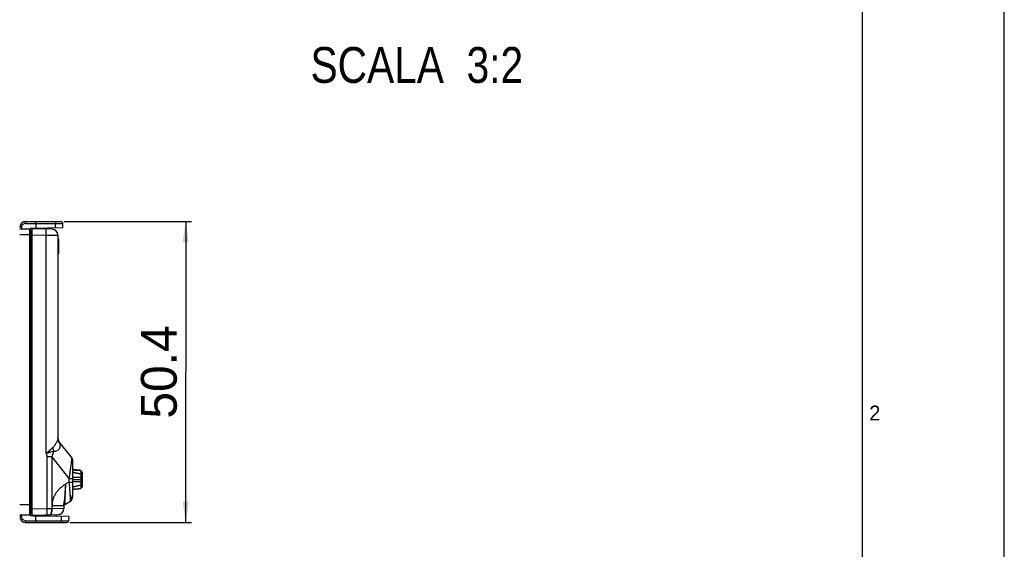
# Model space of a CAD drawing. Header units: millimetres. Extents: x 0 to 594, y 0 to 420.
# Tile 37 of 44: x 429 to 594, y 196 to 284. Entities that reach past the tile are written whole.
import ezdxf

# ---------------------------------------------------------------- set-up
doc = ezdxf.new("R2010")
doc.units = ezdxf.units.MM
doc.header["$LTSCALE"] = 32.67
doc.layers.get('0').update_dxf_attribs({"linetype": 'CONTINUOUS'})
doc.styles.get("Standard").update_dxf_attribs({"font": 'txt', "width": 0.85})
doc.styles.add('TEXTSTYLE_2', font='trium.ttf')
doc.styles.add('TEXTSTYLE_5', font='trium.ttf')
doc.dimstyles.new('DIMSTYLE_5', dxfattribs={"dimtxt": 6, "dimasz": 3.5, "dimexe": 1, "dimexo": 0.5, "dimgap": 1.5, "dimtad": 1, "dimdec": 4, "dimdsep": 46, "dimtxsty": 'TEXTSTYLE_5', "dimblk": '_FILLED', "dimblk1": '_FILLED', "dimblk2": '_FILLED', "dimcen": 0.09, "dimadec": 4, "dimazin": 2, "dimtp": 0.15, "dimtm": 0.15, "dimtfac": 1, "dimtdec": 4, "dimtofl": 0, "dimtmove": 0, "dimatfit": 3, "dimldrblk": '_FILLED', "dimfxl": 1, "dimtolj": 1, "dimarcsym": 0})

# ---------------------------------------------------------------- blocks, each defined once
blk = doc.blocks.new('_FILLED')
at = {"color": 0, "linetype": 'BYBLOCK'}
blk.add_solid([(0, 0), (-1, 0.143), (-1, -0.143)], dxfattribs=at)
blk = doc.blocks.new('*D8')
at = {"color": 2, "linetype": 'CONTINUOUS'}
for p, q in [((436.39, 250.62), (457.8, 250.62)), ((456.8, 250.62), (456.8, 225.42)), ((456.8, 200.22), (456.8, 225.42)), ((437.39, 200.22), (457.8, 200.22))]:
    blk.add_line(p, q, dxfattribs=at)
at = {"color": 2, "linetype": 'CONTINUOUS', "xscale": 3.5, "yscale": 3.5, "zscale": 3.5}
for p, rotation in [((456.8, 250.62), 90), ((456.8, 200.22), 270)]:
    blk.add_blockref('_FILLED', p, dxfattribs=dict(at, rotation=rotation))
at = {"color": 2, "linetype": 'CONTINUOUS', "insert": (449.3, 225.42), "char_height": 6, "width": 16.2667, "attachment_point": 2, "rotation": 90, "line_spacing_factor": 0.9, "style": 'TEXTSTYLE_5'}
blk.add_mtext('50.4', dxfattribs=at)

msp = doc.modelspace()

# ---------------------------------------------------------------- linework, layer by layer
at = {"color": 2, "linetype": 'CONTINUOUS'}
msp.add_line((594, 0), (594, 420), dxfattribs=at)
at = {"color": 7, "linetype": 'CONTINUOUS'}
for p, q in [((570.21398, 10), (570.21398, 410)), ((428.98041, 249.41453), (430.68029, 249.41453)), ((429.98041, 250.61713), (435.88559, 250.61713)), ((430.68029, 201.41799), (430.68029, 249.41453)), ((430.97505, 249.52227), (436.19792, 249.61344)), ((434.40653, 249.33003), (431.08035, 249.41713)), ((431.08035, 201.41713), (431.08035, 249.41713)), ((431.28032, 249.42062), (434.08035, 249.46949)), ((431.67034, 250.32236), (431.67178, 249.53443)), ((431.89456, 249.43134), (432.00344, 249.54022)), ((433.58035, 249.56775), (433.58035, 249.46076)), ((434.08035, 249.46949), (434.08035, 249.33857)), ((436.19792, 249.61344), (436.18554, 250.32236)), ((430.81123, 249.10773), (431.08035, 249.11713)), ((435.38035, 248.33037), (435.38035, 214.40705)), ((435.38035, 247.70063), (435.48035, 247.70063)), ((435.48035, 247.70063), (435.48035, 245.21713)), ((435.38035, 245.21713), (435.48035, 245.21713)), ((437.66508, 211.12455), (435.59561, 213.74459)), ((437.88035, 204.58011), (437.88035, 210.50472)), ((437.96748, 209.06925), (437.96325, 209.07025)), ((437.97175, 209.06828), (437.96748, 209.06925)), ((437.97606, 209.06733), (437.97175, 209.06828)), ((437.9804, 209.0664), (437.97606, 209.06733)), ((437.98478, 209.06549), (437.9804, 209.0664)), ((437.98917, 209.0646), (437.98478, 209.06549)), ((437.9936, 209.06372), (437.98917, 209.0646)), ((438.00028, 209.06243), (437.9936, 209.06372)), ((438.00701, 209.06118), (438.00028, 209.06243)), ((438.01379, 209.05995), (438.00701, 209.06118)), ((438.02062, 209.05875), (438.01379, 209.05995)), ((438.0298, 209.05718), (438.02062, 209.05875)), ((438.03907, 209.05563), (438.0298, 209.05718)), ((438.05084, 209.05373), (438.03907, 209.05563)), ((438.0653, 209.05146), (438.05084, 209.05373)), ((438.08131, 209.04797), (438.05867, 209.05144)), ((438.08255, 209.04883), (438.0653, 209.05146)), ((438.10397, 209.04463), (438.08131, 209.04797)), ((438.10269, 209.04586), (438.08255, 209.04883)), ((438.12848, 209.04217), (438.10269, 209.04586)), ((438.12687, 209.04136), (438.10397, 209.04463)), ((438.16231, 209.03646), (438.12687, 209.04136)), ((438.13899, 209.0407), (438.12848, 209.04217)), ((438.16857, 209.03665), (438.13899, 209.0407)), ((438.19979, 209.03145), (438.16231, 209.03646)), ((438.20206, 209.03219), (438.16857, 209.03665)), ((438.23847, 209.02643), (438.19979, 209.03145)), ((438.23962, 209.02731), (438.20206, 209.03219)), ((438.27774, 209.02144), (438.23847, 209.02643)), ((438.28435, 209.02163), (438.23962, 209.02731)), ((438.33068, 209.01485), (438.27774, 209.02144)), ((438.30566, 209.01897), (438.28435, 209.02163)), ((438.31795, 209.01744), (438.30566, 209.01897)), ((438.33032, 209.01591), (438.31795, 209.01744)), ((438.33964, 209.01476), (438.33032, 209.01591)), ((438.39723, 209.00671), (438.33068, 209.01485)), ((438.34588, 209.01399), (438.33964, 209.01476)), ((438.35527, 209.01284), (438.34588, 209.01399)), ((438.36155, 209.01207), (438.35527, 209.01284)), ((438.36785, 209.0113), (438.36155, 209.01207)), ((438.37416, 209.01053), (438.36785, 209.0113)), ((438.3805, 209.00976), (438.37416, 209.01053)), ((438.38686, 209.00898), (438.3805, 209.00976)), ((438.39325, 209.00821), (438.38686, 209.00898)), ((438.39966, 209.00743), (438.39325, 209.00821)), ((438.48618, 208.99599), (438.39723, 209.00671)), ((438.41584, 209.00547), (438.40934, 209.00625)), ((438.50944, 208.99321), (438.48618, 208.99599)), ((438.53075, 208.99066), (438.50944, 208.99321)), ((438.53403, 208.99126), (438.52656, 208.99216)), ((438.55305, 208.98898), (438.53403, 208.99126)), ((438.5728, 208.98662), (438.55305, 208.98898)), ((438.7783, 208.97096), (438.55853, 208.98673)), ((438.56598, 208.98713), (438.5643, 208.98725)), ((438.77738, 208.97218), (438.56598, 208.98713)), ((438.5796, 208.98612), (438.56988, 208.98687)), ((438.59585, 208.98504), (438.57024, 208.98688)), ((438.57631, 208.98532), (438.57454, 208.98547)), ((438.59229, 208.984), (438.57631, 208.98532)), ((438.60132, 208.98233), (438.59398, 208.98309)), ((438.61316, 208.98153), (438.59541, 208.98271)), ((438.61009, 208.98168), (438.59968, 208.98245)), ((438.62123, 208.981), (438.61316, 208.98153)), ((438.62922, 208.98047), (438.62123, 208.981)), ((438.68091, 208.97707), (438.67288, 208.9776)), ((438.69297, 208.97627), (438.68091, 208.97707)), ((438.7091, 208.9752), (438.69297, 208.97627)), ((438.78731, 208.96981), (438.7091, 208.9752)), ((438.8284, 208.96826), (438.77738, 208.97218)), ((438.83174, 208.96682), (438.7783, 208.97096)), ((438.83412, 208.96636), (438.78731, 208.96981)), ((438.86935, 208.96491), (438.8284, 208.96826)), ((438.86751, 208.96388), (438.83174, 208.96682)), ((438.86898, 208.96364), (438.83412, 208.96636)), ((438.89777, 208.96126), (438.86751, 208.96388)), ((438.90014, 208.96106), (438.86898, 208.96364)), ((438.89942, 208.9623), (438.86935, 208.96491)), ((438.92404, 208.96006), (438.89942, 208.9623)), ((438.92739, 208.95866), (438.90014, 208.96106)), ((438.94914, 208.95765), (438.92404, 208.96006)), ((438.95047, 208.95651), (438.92739, 208.95866)), ((438.96825, 208.95572), (438.94914, 208.95765)), ((438.96918, 208.95467), (438.95047, 208.95651)), ((438.98757, 208.95366), (438.96825, 208.95572)), ((438.98812, 208.9527), (438.96918, 208.95467)), ((439.00707, 208.95148), (438.98757, 208.95366)), ((439.00248, 208.95114), (438.98812, 208.9527)), ((439.01696, 208.94948), (439.00248, 208.95114)), ((439.02014, 208.94994), (439.00707, 208.95148)), ((439.03156, 208.94773), (439.01696, 208.94948)), ((439.03325, 208.94832), (439.02014, 208.94994)), ((439.04136, 208.9465), (439.03156, 208.94773)), ((439.04638, 208.94664), (439.03325, 208.94832)), ((439.0512, 208.94522), (439.04136, 208.9465)), ((439.05951, 208.94486), (439.04638, 208.94664)), ((439.06107, 208.94388), (439.0512, 208.94522)), ((439.07097, 208.94247), (439.06107, 208.94388)), ((439.08087, 208.941), (439.07097, 208.94247)), ((439.18185, 208.91932), (439.18141, 208.91945)), ((439.20382, 208.9131), (439.19365, 208.91677)), ((439.20048, 208.91286), (439.1964, 208.91439)), ((439.21349, 208.90918), (439.20382, 208.9131)), ((439.21152, 208.9088), (439.20458, 208.91158)), ((439.24785, 208.88687), (439.24393, 208.88974)), ((439.24941, 208.88567), (439.2474, 208.88731)), ((439.24975, 208.88539), (439.24785, 208.88687)), ((439.25127, 208.88409), (439.24941, 208.88567)), ((439.25267, 208.88556), (439.24966, 208.88809)), ((439.25059, 208.88473), (439.24975, 208.88539)), ((439.25133, 208.88413), (439.25059, 208.88473)), ((439.25359, 208.88378), (439.25081, 208.88613)), ((439.25626, 208.8795), (439.25127, 208.88409)), ((439.25266, 208.88303), (439.25133, 208.88413)), ((439.25267, 208.88302), (439.25257, 208.8831)), ((439.25287, 208.88285), (439.25266, 208.88303)), ((439.25541, 208.88308), (439.25267, 208.88556)), ((439.26608, 208.87218), (439.25267, 208.88302)), ((439.25391, 208.88428), (439.25285, 208.88518)), ((439.25499, 208.88336), (439.25391, 208.88428)), ((439.2543, 208.88286), (439.25467, 208.88255)), ((439.25664, 208.88086), (439.2543, 208.88286)), ((439.257, 208.88155), (439.25499, 208.88336)), ((439.25774, 208.88083), (439.25541, 208.88308)), ((439.25911, 208.87955), (439.25585, 208.88266)), ((439.25867, 208.87904), (439.25664, 208.88086)), ((439.26743, 208.8711), (439.25867, 208.87904)), ((439.25901, 208.87964), (439.25874, 208.87989)), ((439.2678, 208.87167), (439.25886, 208.87978)), ((439.25966, 208.87901), (439.25911, 208.87955)), ((439.26184, 208.87647), (439.26314, 208.87498)), ((439.2808, 208.84187), (439.28, 208.84383)), ((439.28117, 208.84087), (439.28066, 208.84226)), ((439.28081, 208.84187), (439.28078, 208.84198)), ((439.28081, 208.84474), (439.28081, 208.84273)), ((439.28161, 208.84029), (439.28081, 208.84282)), ((439.2811, 208.84176), (439.28081, 208.84274)), ((439.28081, 205.99195), (439.28081, 208.84247)), ((439.28081, 208.72797), (439.35935, 208.72797)), ((439.28081, 208.70413), (439.46035, 208.70413)), ((439.35935, 208.72797), (439.35935, 208.70413)), ((439.46035, 208.70413), (439.46035, 206.13013)), ((437.88081, 207.5539), (437.88081, 207.76757)), ((437.90314, 205.74515), (437.91359, 205.75063)), ((437.90571, 205.74841), (437.90985, 205.75244)), ((437.91189, 205.75091), (437.91711, 205.75326)), ((437.91603, 205.7577), (437.91724, 205.75863)), ((437.91711, 205.75326), (437.92343, 205.75577)), ((437.93664, 205.75922), (437.94851, 205.76268)), ((438.02209, 205.77925), (438.03846, 205.78201)), ((438.03846, 205.78201), (438.05527, 205.78471)), ((438.05527, 205.78471), (438.07254, 205.78739)), ((438.05533, 205.78367), (438.08271, 205.78788)), ((438.07254, 205.78739), (438.09928, 205.79138)), ((438.08271, 205.78788), (438.10994, 205.79188)), ((438.09928, 205.79138), (438.12683, 205.79533)), ((438.10994, 205.79188), (438.13751, 205.79578)), ((438.12683, 205.79533), (438.15518, 205.79926)), ((438.13751, 205.79578), (438.16567, 205.79965)), ((438.15518, 205.79926), (438.18442, 205.8032)), ((438.16567, 205.79965), (438.19507, 205.80358)), ((438.18442, 205.8032), (438.22482, 205.8085)), ((438.19507, 205.80358), (438.23977, 205.8094)), ((438.22482, 205.8085), (438.26678, 205.81387)), ((438.23977, 205.8094), (438.28441, 205.81506)), ((438.26678, 205.81387), (438.3215, 205.82071)), ((438.28441, 205.81506), (438.34296, 205.82234)), ((438.3215, 205.82071), (438.37894, 205.82775)), ((438.34296, 205.82234), (438.41304, 205.83088)), ((438.37894, 205.82775), (438.46735, 205.83844)), ((438.41304, 205.83088), (438.56175, 205.84874)), ((438.46735, 205.83844), (438.49419, 205.84165)), ((438.56098, 205.8492), (438.61635, 205.85307)), ((438.56175, 205.84874), (438.5728, 205.85007)), ((438.56915, 205.84976), (438.57918, 205.85053)), ((438.57025, 205.85081), (438.67693, 205.85837)), ((438.57183, 205.84996), (438.57203, 205.84998)), ((438.58528, 205.85213), (438.59229, 205.85269)), ((438.59276, 205.8538), (438.65083, 205.85764)), ((438.59396, 205.8536), (438.5972, 205.85397)), ((438.5972, 205.85397), (438.60134, 205.85436)), ((438.5996, 205.85423), (438.60977, 205.85498)), ((438.61635, 205.85307), (438.62128, 205.85341)), ((438.62128, 205.85341), (438.62624, 205.85375)), ((438.62624, 205.85375), (438.63123, 205.8541)), ((438.63123, 205.8541), (438.64129, 205.85479)), ((438.64129, 205.85479), (438.73093, 205.8611)), ((438.67566, 205.85927), (438.68288, 205.85975)), ((438.67693, 205.85837), (438.76142, 205.86447)), ((438.68288, 205.85975), (438.69018, 205.86023)), ((438.69018, 205.86023), (438.7013, 205.86097)), ((438.7013, 205.86097), (438.78003, 205.86636)), ((438.73093, 205.8611), (438.79851, 205.8661)), ((438.76142, 205.86447), (438.82245, 205.86913)), ((438.78003, 205.86636), (438.83113, 205.8701)), ((438.79851, 205.8661), (438.84517, 205.86978)), ((438.82245, 205.86913), (438.88991, 205.87476)), ((438.83113, 205.8701), (438.86684, 205.87288)), ((438.84517, 205.86978), (438.88079, 205.87275)), ((438.86807, 205.87286), (438.89809, 205.87545)), ((438.88079, 205.87275), (438.91079, 205.8754)), ((438.8946, 205.87516), (438.90406, 205.87596)), ((438.90406, 205.87596), (438.9282, 205.8781)), ((438.91079, 205.8754), (438.93493, 205.87766)), ((438.9282, 205.8781), (438.948, 205.87994)), ((438.93493, 205.87766), (438.95906, 205.88003)), ((438.948, 205.87994), (438.9682, 205.88192)), ((438.95906, 205.88003), (438.97115, 205.88127)), ((438.9682, 205.88192), (438.97844, 205.88297)), ((438.97115, 205.88127), (438.98935, 205.88322)), ((438.97844, 205.88297), (438.99395, 205.88461)), ((438.98935, 205.88322), (439.00769, 205.88528)), ((438.99395, 205.88461), (439.00962, 205.88635)), ((439.00769, 205.88528), (439.02002, 205.88674)), ((439.00962, 205.88635), (439.02542, 205.88821)), ((439.02002, 205.88674), (439.03245, 205.88826)), ((439.02542, 205.88821), (439.03602, 205.88951)), ((439.03245, 205.88826), (439.04497, 205.88987)), ((439.03602, 205.88951), (439.04665, 205.89087)), ((439.04497, 205.88987), (439.0576, 205.89156)), ((439.04665, 205.89087), (439.05729, 205.89229)), ((439.05729, 205.89229), (439.06796, 205.89378)), ((439.0576, 205.89156), (439.07034, 205.89336)), ((439.06796, 205.89378), (439.07866, 205.89535)), ((439.07034, 205.89336), (439.08318, 205.89527)), ((439.07866, 205.89535), (439.08943, 205.89702)), ((439.24855, 205.95031), (439.25236, 205.9536)), ((439.24923, 205.95088), (439.25214, 205.95322)), ((439.25313, 205.95428), (439.25236, 205.9536)), ((439.25255, 205.95357), (439.26601, 205.96446)), ((439.25446, 205.95277), (439.25872, 205.95679)), ((439.25471, 205.95418), (439.25846, 205.95744)), ((439.25611, 205.95438), (439.25684, 205.95499)), ((439.25846, 205.95744), (439.25911, 205.95802)), ((439.2586, 205.95665), (439.25908, 205.95711)), ((439.25872, 205.95679), (439.25902, 205.95705)), ((439.25886, 205.95691), (439.26777, 205.965)), ((439.25911, 205.95802), (439.25985, 205.95868)), ((439.25985, 205.95868), (439.26403, 205.96253)), ((439.26403, 205.96253), (439.26482, 205.96324)), ((439.26533, 205.9637), (439.26708, 205.96528)), ((439.26593, 205.96335), (439.26752, 205.96478)), ((439.26708, 205.96528), (439.26721, 205.96539)), ((439.26722, 205.96541), (439.26734, 205.96551)), ((439.26736, 205.96553), (439.26748, 205.96563)), ((439.26752, 205.96478), (439.26781, 205.96503)), ((439.26781, 205.96503), (439.26756, 205.96482)), ((439.26769, 205.96581), (439.26771, 205.96583)), ((439.26776, 205.96588), (439.26778, 205.96589)), ((439.26791, 205.966), (439.26815, 205.96621)), ((439.26815, 205.96621), (439.26836, 205.96639)), ((439.26836, 205.96639), (439.26855, 205.96657)), ((439.26855, 205.96657), (439.26885, 205.96683)), ((439.28054, 205.98953), (439.28081, 205.99473)), ((439.28065, 205.9944), (439.28114, 205.99574)), ((439.28076, 205.99454), (439.28081, 205.99482)), ((439.28081, 206.13013), (439.46035, 206.13013)), ((439.28081, 206.07673), (439.35935, 206.07673)), ((439.28081, 205.99386), (439.28213, 205.99813)), ((439.28081, 205.99473), (439.28081, 205.99481)), ((439.28082, 205.99401), (439.28089, 205.99421)), ((439.28213, 205.99813), (439.28323, 206.00202)), ((439.28323, 206.00202), (439.28433, 206.00637)), ((439.2864, 206.01622), (439.28737, 206.02198)), ((439.35935, 206.13013), (439.35935, 206.07673)), ((436.38035, 203.03054), (436.38035, 202.53007)), ((436.63718, 203.3003), (437.36668, 203.70633)), ((430.68029, 201.41799), (428.98041, 201.41799)), ((431.08035, 201.71713), (430.81123, 201.72652)), ((431.08035, 201.41713), (435.40655, 201.53041)), ((431.19236, 201.42006), (431.28032, 201.33055)), ((431.28032, 201.33055), (435.08035, 201.26422)), ((435.08035, 201.26422), (435.08035, 201.52187)), ((429.98041, 200.21713), (436.88555, 200.21713)), ((437.19758, 201.20337), (430.97505, 201.31198)), ((431.67085, 200.51189), (431.6723, 201.29981)), ((432.00344, 201.29403), (431.97912, 201.31835)), ((433.58035, 201.2904), (433.58035, 201.2665)), ((437.19758, 201.20337), (437.18551, 200.51189))]:
    msp.add_line(p, q, dxfattribs=at)
at = {"color": 9, "linetype": 'CONTINUOUS'}
for p, q in [((429.28041, 249.62236), (429.28041, 249.41453)), ((429.98041, 250.32236), (429.98041, 250.61713)), ((429.98041, 250.32236), (436.18554, 250.32236)), ((434.99602, 249.59246), (434.99337, 250.32236)), ((430.68029, 248.41461), (428.98041, 248.41461)), ((430.81123, 249.10773), (430.81123, 201.72652)), ((431.08035, 248.41747), (433.4327, 248.35586)), ((433.4327, 211.7716), (433.4327, 248.35586)), ((433.4327, 248.35586), (435.38035, 248.33037)), ((430.68029, 247.21713), (431.08035, 247.21713)), ((435.38035, 247.02563), (435.48035, 247.02563)), ((435.38035, 245.89213), (435.48035, 245.89213)), ((434.3494, 211.19121), (433.55979, 211.19121)), ((433.55979, 202.48171), (433.55979, 211.19121)), ((434.3494, 211.19121), (437.22237, 207.5539)), ((434.3494, 211.19121), (434.3494, 202.4943)), ((438.59038, 208.98489), (438.62242, 208.98276)), ((438.59229, 208.984), (438.62188, 208.98163)), ((438.62188, 208.98163), (438.65142, 208.97925)), ((438.62242, 208.98276), (438.65407, 208.98064)), ((438.64051, 208.97922), (438.6741, 208.97711)), ((438.65142, 208.97925), (438.66668, 208.97801)), ((437.22237, 206.96535), (436.70934, 206.6798)), ((437.22237, 207.5539), (437.88035, 207.5539)), ((437.22237, 207.5539), (437.22237, 206.96535)), ((437.22237, 206.96535), (437.88035, 206.96535)), ((439.28081, 207.76789), (437.88081, 207.76737)), ((437.88081, 207.41767), (439.28081, 207.41773)), ((437.88081, 207.06739), (439.28081, 207.0679)), ((438.59093, 205.85184), (438.62297, 205.85396)), ((438.59229, 205.85269), (438.62218, 205.85508)), ((438.62218, 205.85508), (438.65172, 205.85746)), ((438.62297, 205.85396), (438.65461, 205.85608)), ((438.64058, 205.85747), (438.67417, 205.85959)), ((438.65172, 205.85746), (438.66668, 205.85867)), ((428.98041, 203.21786), (430.68029, 203.21786)), ((430.68029, 203.61713), (431.08035, 203.61713)), ((434.40641, 203.03054), (436.38035, 203.03054)), ((434.40641, 202.49542), (434.40641, 203.03054)), ((429.28041, 201.41799), (429.28041, 201.21189)), ((433.55979, 202.48171), (431.08035, 202.41678)), ((434.3494, 202.4943), (433.55979, 202.48171)), ((434.3494, 202.4943), (434.40641, 202.49542)), ((436.38035, 202.53007), (434.40641, 202.49542)), ((429.98041, 200.51189), (437.18551, 200.51189)), ((429.98041, 200.51189), (429.98041, 200.21713)), ((435.99337, 200.51189), (435.99595, 201.22434))]:
    msp.add_line(p, q, dxfattribs=at)
at = {"color": 7, "linetype": 'CONTINUOUS'}
for points in [[(435.39288, 214.28642), (435.38614, 214.35023), (435.38185, 214.41711)], [(435.42414, 214.11612), (435.41223, 214.16927), (435.40169, 214.22605), (435.39288, 214.28642)], [(435.50333, 213.88524), (435.49726, 213.89822), (435.48825, 213.91881), (435.47678, 213.94709), (435.46407, 213.98133), (435.45072, 214.0211), (435.43713, 214.06649), (435.42414, 214.11612)], [(435.51543, 213.86251), (435.51194, 213.86859), (435.51027, 213.87156), (435.509, 213.87392), (435.50699, 213.8778), (435.50333, 213.88524)], [(437.91523, 209.07959), (437.91595, 209.07903), (437.91707, 209.07818), (437.91723, 209.07806), (437.91614, 209.0789), (437.91409, 209.08056), (437.91112, 209.08311), (437.90727, 209.0867), (437.9027, 209.0915), (437.89761, 209.09766), (437.89219, 209.10549), (437.88654, 209.1155), (437.88084, 209.12825)], [(437.96325, 209.07025), (437.95907, 209.07126), (437.95699, 209.07178), (437.95493, 209.07231), (437.95288, 209.07284), (437.95084, 209.07338), (437.94882, 209.07392), (437.94681, 209.07447), (437.94482, 209.07503), (437.94284, 209.0756), (437.94088, 209.07618), (437.93893, 209.07676), (437.93699, 209.07736), (437.93506, 209.07796), (437.93315, 209.07858), (437.93126, 209.07921), (437.92937, 209.07985), (437.92751, 209.0805), (437.92566, 209.08116), (437.92383, 209.08184), (437.92201, 209.08253), (437.92022, 209.08323), (437.91844, 209.08395), (437.91669, 209.08469), (437.91496, 209.08544), (437.91325, 209.08621), (437.91155, 209.08701), (437.90986, 209.08784), (437.90822, 209.08868), (437.90662, 209.08953), (437.90506, 209.09041), (437.90357, 209.09128), (437.90218, 209.09213)], [(437.95914, 209.07018), (437.94889, 209.07284), (437.93902, 209.07567), (437.92952, 209.07873), (437.92014, 209.08219), (437.91101, 209.0862), (437.90248, 209.09086)], [(438.05867, 209.05144), (438.036, 209.05509), (438.02472, 209.05699), (438.01347, 209.05896), (438.00227, 209.061), (437.99121, 209.06313), (437.98028, 209.06537), (437.96958, 209.06771), (437.95914, 209.07018)], [(438.40934, 209.00625), (438.40288, 209.00704), (438.39966, 209.00743)], [(438.42565, 209.00428), (438.4191, 209.00507), (438.41584, 209.00547)], [(438.43556, 209.00308), (438.42895, 209.00388), (438.42565, 209.00428)], [(438.44557, 209.00188), (438.43889, 209.00268), (438.43556, 209.00308)], [(438.45908, 209.00025), (438.4523, 209.00107), (438.44893, 209.00147), (438.44557, 209.00188)], [(438.52656, 208.99216), (438.46592, 208.99943), (438.4625, 208.99984), (438.45908, 209.00025)], [(438.55357, 208.98793), (438.54709, 208.9887), (438.53948, 208.98961), (438.53075, 208.99066)], [(438.6411, 208.97969), (438.63716, 208.97995), (438.6332, 208.98021), (438.62922, 208.98047)], [(438.66087, 208.97839), (438.65689, 208.97865), (438.65293, 208.97891), (438.64898, 208.97917), (438.6411, 208.97969)], [(438.67288, 208.9776), (438.66887, 208.97787), (438.66087, 208.97839)], [(439.17191, 208.92343), (439.16621, 208.92497), (439.16041, 208.92645), (439.15452, 208.92789), (439.14855, 208.92929), (439.14251, 208.93063), (439.13639, 208.93194), (439.13021, 208.93321), (439.12397, 208.93443), (439.11767, 208.93562), (439.11134, 208.93677), (439.10496, 208.93788), (439.09854, 208.93897), (439.09209, 208.94002), (439.08561, 208.94104), (439.07911, 208.94203), (439.07259, 208.943), (439.05951, 208.94486)], [(439.17962, 208.92001), (439.17534, 208.9213), (439.17103, 208.92254), (439.16666, 208.92376), (439.16222, 208.92495), (439.15772, 208.9261), (439.15317, 208.92723), (439.14857, 208.92833), (439.14392, 208.92939), (439.13923, 208.93043), (439.13451, 208.93145), (439.12975, 208.93243), (439.12495, 208.93339), (439.12013, 208.93433), (439.11528, 208.93524), (439.11041, 208.93613), (439.10552, 208.93699), (439.10062, 208.93784), (439.09569, 208.93866), (439.09076, 208.93946), (439.08087, 208.941)], [(439.19365, 208.91677), (439.18838, 208.91852), (439.18299, 208.92021), (439.1775, 208.92185), (439.17191, 208.92343)], [(439.20458, 208.91158), (439.19732, 208.91426), (439.18971, 208.91685), (439.17962, 208.92001)], [(439.1964, 208.91439), (439.19227, 208.91587), (439.1881, 208.91729), (439.18388, 208.91867)], [(439.2474, 208.88731), (439.2452, 208.88903), (439.24287, 208.89077), (439.24041, 208.89251), (439.23782, 208.89427), (439.23509, 208.89603), (439.23222, 208.89779), (439.22921, 208.89954), (439.22606, 208.90128), (439.22278, 208.90301), (439.21936, 208.90472), (439.21582, 208.90641), (439.21215, 208.90807), (439.20836, 208.9097), (439.20447, 208.9113), (439.20048, 208.91286)], [(439.25081, 208.88613), (439.24761, 208.88865), (439.24397, 208.89132), (439.23985, 208.89411), (439.23516, 208.89704), (439.22991, 208.90004), (439.22423, 208.903), (439.21812, 208.90592), (439.21152, 208.9088)], [(439.24966, 208.88809), (439.24636, 208.89067), (439.24274, 208.89329), (439.23897, 208.89582), (439.2351, 208.89823), (439.23108, 208.90057), (439.22691, 208.90283), (439.22258, 208.90501), (439.21811, 208.90713), (439.21349, 208.90918)], [(439.25867, 208.87904), (439.25799, 208.87973), (439.25599, 208.88163), (439.25359, 208.88378)], [(439.26317, 208.87495), (439.26248, 208.87575), (439.26132, 208.87707), (439.2597, 208.87882), (439.25774, 208.88083)], [(437.89558, 205.73626), (437.9009, 205.74312), (437.90571, 205.74841)], [(437.90441, 205.74699), (437.90444, 205.747), (437.90776, 205.74885), (437.91189, 205.75091)], [(437.90985, 205.75244), (437.91338, 205.75554), (437.91603, 205.7577)], [(437.91359, 205.75063), (437.92493, 205.75526), (437.93664, 205.75922)], [(437.92343, 205.75577), (437.93017, 205.75818), (437.93712, 205.76044), (437.94446, 205.76262), (437.95194, 205.76467), (437.95941, 205.76657)], [(437.94851, 205.76268), (437.9609, 205.76587), (437.97383, 205.76887), (437.98703, 205.77166), (438.00049, 205.77429), (438.01412, 205.7768), (438.02781, 205.77918), (438.04158, 205.78147), (438.05533, 205.78367)], [(437.95941, 205.76657), (437.96693, 205.76837), (437.97457, 205.77009), (437.98232, 205.77175), (437.99014, 205.77334), (437.99804, 205.77488), (438.006, 205.77638), (438.01401, 205.77783), (438.02209, 205.77925)], [(438.49419, 205.84165), (438.52005, 205.84475), (438.53118, 205.84608), (438.54028, 205.84717), (438.54775, 205.84806), (438.55357, 205.84876)], [(438.65083, 205.85764), (438.65436, 205.85787), (438.66143, 205.85833)], [(438.66143, 205.85833), (438.66497, 205.85856), (438.66852, 205.8588), (438.67566, 205.85927)], [(439.08318, 205.89527), (439.08964, 205.89628), (439.09613, 205.89732), (439.10264, 205.89841), (439.10918, 205.89954), (439.11573, 205.90071), (439.12231, 205.90194), (439.12891, 205.90322), (439.13552, 205.90457), (439.14214, 205.90597), (439.14877, 205.90745), (439.15539, 205.909), (439.16202, 205.91064), (439.16862, 205.91236)], [(439.08943, 205.89702), (439.09486, 205.89789), (439.10031, 205.8988), (439.10578, 205.89974), (439.1113, 205.90072), (439.11685, 205.90174), (439.12243, 205.9028), (439.12806, 205.90391), (439.13373, 205.90508), (439.13943, 205.9063), (439.14519, 205.90758), (439.15098, 205.90893), (439.15681, 205.91036), (439.16269, 205.91187), (439.16859, 205.91346), (439.17451, 205.91515), (439.18054, 205.91696), (439.18673, 205.91894), (439.19297, 205.92107), (439.19917, 205.92333)], [(439.16862, 205.91236), (439.1752, 205.91418), (439.1818, 205.91611), (439.18842, 205.91819), (439.19503, 205.92039)], [(439.18167, 205.91732), (439.18797, 205.91928), (439.19505, 205.92164), (439.20186, 205.92408), (439.20828, 205.92657), (439.21433, 205.92909), (439.22002, 205.93165), (439.22526, 205.93421), (439.23009, 205.93675), (439.23453, 205.93928), (439.23856, 205.94174), (439.24218, 205.94412), (439.24545, 205.94642), (439.2484, 205.94864), (439.25108, 205.95078), (439.25349, 205.95282), (439.25561, 205.95471), (439.25749, 205.95648), (439.25846, 205.95744)], [(439.19503, 205.92039), (439.20158, 205.92275), (439.2081, 205.92527), (439.21453, 205.92796), (439.22075, 205.93079), (439.22674, 205.93377), (439.23251, 205.93693), (439.23795, 205.94021), (439.24318, 205.9437), (439.24808, 205.94734), (439.25235, 205.95086), (439.25612, 205.95427)], [(439.19917, 205.92333), (439.20534, 205.92574), (439.21144, 205.9283), (439.21725, 205.93095), (439.22278, 205.93368), (439.22805, 205.93649), (439.23291, 205.93932), (439.23741, 205.94215), (439.24155, 205.94497), (439.24522, 205.94768), (439.24855, 205.95031)], [(439.24973, 205.95138), (439.24792, 205.94993), (439.24775, 205.94978), (439.24848, 205.95031), (439.24923, 205.95088)], [(439.25149, 205.95279), (439.25371, 205.95478), (439.2548, 205.95579)], [(439.25612, 205.95427), (439.25936, 205.95751), (439.2617, 205.96005), (439.26296, 205.96149), (439.26308, 205.96163)], [(439.26482, 205.96324), (439.26524, 205.96362), (439.26533, 205.9637)], [(439.26751, 205.96566), (439.26774, 205.96586), (439.26788, 205.96598)], [(439.26885, 205.96683), (439.26903, 205.967), (439.2693, 205.96724), (439.2696, 205.96752), (439.26997, 205.96788), (439.27061, 205.9685), (439.2715, 205.96943), (439.2726, 205.97065), (439.27397, 205.97234), (439.27561, 205.97471), (439.27728, 205.97773), (439.27872, 205.98119), (439.27981, 205.98505), (439.28054, 205.98953)], [(439.28433, 206.00637), (439.28538, 206.01103), (439.2864, 206.01622)]]:
    msp.add_lwpolyline(points, dxfattribs=at)
for centre, radius, start, end in [((429.98041, 249.61713), 1, 90, 174.4436593), ((430.98029, 249.22232), 0.3, 91, 172.3810377), ((434.38035, 248.33037), 1, 0, 88.5), ((435.88559, 250.31713), 0.3, 1, 90), ((430.81821, 248.90785), 0.2, 92, 133.6856835), ((436.37992, 214.36331), 0.99897, 210.0851734, 218.2690804), ((436.88035, 210.50472), 1, 359.9999833, 38.3038593), ((436.88035, 202.86341), 0.5, 119.1, 173.2338539), ((436.88035, 204.58011), 1, 299.1, 360), ((430.81821, 201.9264), 0.2, 226.314336, 268), ((430.98029, 201.61193), 0.3, 187.6189596, 269), ((435.38035, 202.53007), 1, 271.5002466, 0.0000087), ((429.98041, 201.21713), 1, 186.000246, 270), ((436.88555, 200.51713), 0.3, 270, 359)]:
    msp.add_arc(centre, radius, start, end, dxfattribs=at)
at = {"color": 9, "linetype": 'CONTINUOUS'}
for centre, radius, start, end in [((437.02786, 214.40707), 1.64751, 180.00065, 181.4819227), ((437.05287, 214.40908), 1.67257, 181.5286413, 198.3087657), ((440.72743, 214.19621), 6.39187, 193.4086544, 198.8501294), ((434.68539, 213.43954), 1.30946, 286.4468371, 287.9098596), ((437.9952, 209.16947), 0.12135, 209.1591693, 211.3171135), ((437.98656, 209.16411), 0.1112, 211.2731984, 218.3229352), ((439.06446, 208.53586), 0.40203, 72.0699324, 74.7832219), ((439.18936, 208.80511), 0.1013, 50.1311943, 53.1412402), ((439.06482, 206.29958), 0.40073, 285.2364625, 287.9548785), ((439.18974, 206.02356), 0.09551, 314.9767007, 318.3459347)]:
    msp.add_arc(centre, radius, start, end, dxfattribs=at)
for points, knots in [([(429.28041, 249.62236), (429.24214, 249.62236), (429.18657, 249.62219), (429.11587, 249.62154), (429.07097, 249.62093), (429.03425, 249.62013), (429.00903, 249.61949), (428.99442, 249.61865), (428.98675, 249.61841), (428.98338, 249.61758), (428.98041, 249.61764), (428.98041, 249.61713)], [0, 0, 0, 0, 0.382460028, 0.555321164, 0.706715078, 0.830951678, 0.923437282, 0.956487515, 0.980349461, 0.994863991, 1, 1, 1, 1]), ([(429.98041, 250.32236), (429.88936, 250.32234), (429.70526, 250.28596), (429.47267, 250.13006), (429.31683, 249.89748), (429.28039, 249.71341), (429.28041, 249.62236)], [0, 0, 0, 0, 0.250039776, 0.500024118, 0.749989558, 1, 1, 1, 1]), ([(433.4327, 248.35587), (433.43429, 248.41648), (433.43721, 248.53908), (433.44063, 248.72136), (433.44289, 248.89629), (433.44367, 249.0323), (433.44342, 249.12884), (433.44287, 249.18924), (433.44195, 249.24031), (433.44075, 249.28203), (433.43917, 249.31315), (433.43762, 249.33658), (433.4356, 249.34743), (433.43426, 249.35549), (433.4327, 249.35553)], [0, 0, 0, 0, 0.181766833, 0.36767335, 0.546560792, 0.706262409, 0.775421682, 0.83602571, 0.887274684, 0.928800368, 0.960446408, 0.98246832, 0.9953232, 1, 1, 1, 1]), ([(434.93101, 250.61713), (434.94184, 250.61713), (434.95596, 250.59485), (434.96653, 250.56556), (434.98001, 250.51173), (434.99018, 250.43024), (434.99323, 250.36013), (434.99337, 250.32236)], [0, 0, 0, 0, 0.105124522, 0.199522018, 0.321496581, 0.633605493, 1, 1, 1, 1]), ([(435.38035, 214.40705), (435.38035, 214.33718), (435.37151, 214.20174), (435.32271, 214.00495), (435.2427, 213.81596), (435.13692, 213.62109), (435.01102, 213.40996), (434.86531, 213.18077), (434.70366, 212.94136), (434.58183, 212.78315), (434.50979, 212.71396)], [0, 0, 0, 0, 0.108186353, 0.20905352, 0.312390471, 0.425073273, 0.552145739, 0.692981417, 0.845361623, 1, 1, 1, 1]), ([(435.08807, 212.19354), (435.22254, 212.23701), (435.40916, 212.33441), (435.59429, 212.52287), (435.72077, 212.72048), (435.79924, 212.9856), (435.80265, 213.19962), (435.7939, 213.29967)], [0, 0, 0, 0, 0.297630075, 0.429014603, 0.553167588, 0.788464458, 1, 1, 1, 1]), ([(435.79395, 213.29962), (435.7922, 213.3196), (435.78134, 213.36343), (435.75614, 213.43102), (435.72366, 213.50343), (435.68718, 213.57652), (435.65451, 213.63831), (435.62, 213.70042), (435.61167, 213.71515), (435.59348, 213.74729), (435.59564, 213.74455)], [0, 0, 0, 0, 0.122976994, 0.274581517, 0.441944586, 0.611164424, 0.767678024, 0.895609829, 0.978622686, 1, 1, 1, 1]), ([(433.43257, 211.77155), (433.47024, 211.66562), (433.52889, 211.4756), (433.55969, 211.27745), (433.5597, 211.19121)], [0, 0, 0, 0, 0.565916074, 1, 1, 1, 1]), ([(434.50979, 212.71397), (434.34272, 212.55279), (433.98601, 212.23547), (433.62012, 211.92934), (433.4327, 211.7716)], [0, 0, 0, 0, 0.48656355, 1, 1, 1, 1]), ([(434.67837, 212.13104), (434.58401, 212.09753), (434.33512, 212.01478), (433.92026, 211.89268), (433.59803, 211.81164), (433.4327, 211.7716)], [0, 0, 0, 0, 0.231617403, 0.606540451, 1, 1, 1, 1]), ([(434.3494, 211.19121), (434.38905, 211.26094), (434.53973, 211.55811), (434.63451, 211.88224), (434.67837, 212.13104)], [0, 0, 0, 0, 0.240990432, 1, 1, 1, 1]), ([(434.67837, 212.13103), (434.71327, 212.13038), (434.8408, 212.13339), (434.96738, 212.15746), (435.05613, 212.18366)], [0, 0, 0, 0, 0.27388588, 1, 1, 1, 1]), ([(437.66513, 211.12449), (437.6676, 211.12137), (437.67107, 211.11137), (437.67607, 211.08168), (437.67752, 211.02514), (437.67505, 210.93555), (437.66738, 210.8164), (437.65475, 210.6687), (437.63708, 210.49331), (437.61451, 210.29147), (437.57612, 209.97318), (437.51656, 209.52051), (437.43175, 208.9203), (437.33258, 208.25567), (437.26049, 207.79307), (437.2225, 207.55388)], [0, 0, 0, 0, 0.003307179, 0.008548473, 0.025185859, 0.050117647, 0.083278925, 0.124526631, 0.173561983, 0.230044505, 0.293630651, 0.44049276, 0.610183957, 0.798342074, 1, 1, 1, 1]), ([(437.88081, 208.72592), (437.88083, 208.71909), (437.88374, 208.70484), (437.89627, 208.68566), (437.91543, 208.66837), (437.95166, 208.64521), (438.01178, 208.61942), (438.09877, 208.59179), (438.20257, 208.56509), (438.31969, 208.53894), (438.44616, 208.51309), (438.57759, 208.48737), (438.70932, 208.46166), (438.83661, 208.43587), (438.9549, 208.40984), (439.05999, 208.38339), (439.14812, 208.35619), (439.20902, 208.33106), (439.24574, 208.30861), (439.26503, 208.29207), (439.27772, 208.27386), (439.28076, 208.26024), (439.28081, 208.25377)], [0, 0, 0, 0, 0.013480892, 0.027854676, 0.044503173, 0.064069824, 0.112509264, 0.173016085, 0.244209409, 0.323974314, 0.409870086, 0.499002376, 0.58834166, 0.674796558, 0.755360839, 0.827406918, 0.888612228, 0.937389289, 0.956910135, 0.97332845, 0.987240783, 1, 1, 1, 1]), ([(437.88085, 209.12824), (437.88148, 209.12662), (437.88398, 209.12052), (437.88686, 209.11457), (437.88922, 209.11034)], [0, 0, 0, 0, 0.264274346, 1, 1, 1, 1]), ([(437.89932, 209.09516), (437.9031, 209.0904), (437.92022, 209.07226), (437.94272, 209.06009), (437.96009, 209.05308)], [0, 0, 0, 0, 0.244951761, 1, 1, 1, 1]), ([(437.96009, 209.05308), (437.99497, 209.039), (438.08419, 209.02167), (438.23864, 209.0055), (438.42931, 208.99207), (438.56769, 208.98377), (438.64051, 208.97922)], [0, 0, 0, 0, 0.164508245, 0.393404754, 0.680819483, 1, 1, 1, 1]), ([(438.65407, 208.98064), (438.75481, 208.97385), (438.89601, 208.96421), (439.06804, 208.94469), (439.13937, 208.93216), (439.16998, 208.92379)], [0, 0, 0, 0, 0.583018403, 0.816771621, 1, 1, 1, 1]), ([(438.6741, 208.97711), (438.77094, 208.97096), (438.90653, 208.96213), (439.07181, 208.94341), (439.14026, 208.93102), (439.16968, 208.92273)], [0, 0, 0, 0, 0.58321777, 0.816244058, 1, 1, 1, 1]), ([(439.16968, 208.92273), (439.19085, 208.91676), (439.22989, 208.90357), (439.26185, 208.87519), (439.27162, 208.85914)], [0, 0, 0, 0, 0.539267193, 1, 1, 1, 1]), ([(439.18822, 208.91836), (439.19538, 208.91604), (439.22035, 208.90708), (439.24452, 208.89367), (439.2579, 208.88003)], [0, 0, 0, 0, 0.282471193, 1, 1, 1, 1]), ([(439.27162, 208.85914), (439.27426, 208.85481), (439.27744, 208.84867), (439.28013, 208.84232), (439.28081, 208.84064)], [0, 0, 0, 0, 0.737053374, 1, 1, 1, 1]), ([(436.70934, 206.6798), (436.55943, 206.57209), (436.2613, 206.35438), (435.82605, 206.01117), (435.41845, 205.62948), (435.06318, 205.19226), (434.77497, 204.70116), (434.56403, 204.16847), (434.43468, 203.60682), (434.40641, 203.22267), (434.40641, 203.03054)], [0, 0, 0, 0, 0.122678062, 0.245323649, 0.368200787, 0.49301992, 0.618355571, 0.745154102, 0.872305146, 1, 1, 1, 1]), ([(436.45677, 203.64315), (436.47243, 203.74353), (436.5031, 203.95306), (436.53948, 204.28206), (436.57028, 204.63778), (436.60922, 205.15639), (436.65161, 205.84016), (436.68993, 206.39623), (436.70934, 206.6798)], [0, 0, 0, 0, 0.099995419, 0.208391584, 0.32573052, 0.451401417, 0.720252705, 1, 1, 1, 1]), ([(436.60352, 203.76927), (436.60352, 203.94386), (436.61044, 204.34635), (436.64111, 205.31676), (436.67905, 206.11223), (436.70941, 206.6798)], [0, 0, 0, 0, 0.179820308, 0.414577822, 1, 1, 1, 1]), ([(437.22237, 206.96535), (437.28385, 206.442), (437.36006, 205.70196), (437.42075, 204.7896), (437.43411, 204.40226), (437.43411, 204.23157)], [0, 0, 0, 0, 0.576320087, 0.81331941, 1, 1, 1, 1]), ([(437.88081, 206.11077), (437.88083, 206.11759), (437.88379, 206.13183), (437.89638, 206.15095), (437.91548, 206.16828), (437.95164, 206.19151), (438.01176, 206.2173), (438.09877, 206.24489), (438.20258, 206.27159), (438.31969, 206.29775), (438.44615, 206.3236), (438.57759, 206.34932), (438.70932, 206.37502), (438.83661, 206.40082), (438.95488, 206.42683), (439.06003, 206.45338), (439.13702, 206.4769), (439.18932, 206.49765), (439.23745, 206.52045), (439.2806, 206.55255), (439.28081, 206.58291)], [0, 0, 0, 0, 0.013506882, 0.027920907, 0.044607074, 0.064204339, 0.112758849, 0.173445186, 0.2448342, 0.324807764, 0.410932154, 0.500305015, 0.58988535, 0.676570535, 0.757346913, 0.829590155, 0.890973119, 0.917065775, 0.939903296, 1, 1, 1, 1]), ([(437.43411, 204.23157), (437.49993, 204.26821), (437.62267, 204.35652), (437.81254, 204.57438), (437.88035, 204.79089), (437.88035, 204.92847)], [0, 0, 0, 0, 0.262392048, 0.520812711, 1, 1, 1, 1]), ([(437.88101, 205.70886), (437.88228, 205.71207), (437.88721, 205.72358), (437.89372, 205.73445), (437.89935, 205.74156)], [0, 0, 0, 0, 0.27593997, 1, 1, 1, 1]), ([(437.89935, 205.74156), (437.90312, 205.74632), (437.92024, 205.76444), (437.94272, 205.77659), (437.96008, 205.7836)], [0, 0, 0, 0, 0.244935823, 1, 1, 1, 1]), ([(437.96008, 205.7836), (437.99495, 205.79768), (438.08419, 205.81502), (438.23865, 205.83119), (438.42936, 205.84462), (438.56775, 205.85292), (438.64058, 205.85747)], [0, 0, 0, 0, 0.164501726, 0.39339844, 0.680818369, 1, 1, 1, 1]), ([(438.65461, 205.85608), (438.75529, 205.86287), (438.89639, 205.87251), (439.0683, 205.89204), (439.13956, 205.90457), (439.17014, 205.91293)], [0, 0, 0, 0, 0.583083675, 0.816810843, 1, 1, 1, 1]), ([(438.67417, 205.85959), (438.771, 205.86574), (438.90658, 205.87457), (439.07184, 205.89328), (439.14028, 205.90567), (439.1697, 205.91397)], [0, 0, 0, 0, 0.583223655, 0.816246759, 1, 1, 1, 1]), ([(439.1697, 205.91397), (439.19086, 205.91994), (439.2299, 205.93312), (439.26185, 205.9615), (439.27162, 205.97754)], [0, 0, 0, 0, 0.539256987, 1, 1, 1, 1]), ([(439.18836, 205.91836), (439.19541, 205.92066), (439.22005, 205.92951), (439.2439, 205.94266), (439.25725, 205.95599)], [0, 0, 0, 0, 0.282115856, 1, 1, 1, 1]), ([(439.27162, 205.97754), (439.27426, 205.98188), (439.27744, 205.98802), (439.28013, 205.99436), (439.2808, 205.99604)], [0, 0, 0, 0, 0.737055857, 1, 1, 1, 1]), ([(436.38035, 203.0306), (436.38036, 203.1158), (436.40032, 203.3215), (436.43756, 203.52393), (436.45682, 203.6431)], [0, 0, 0, 0, 0.413788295, 1, 1, 1, 1]), ([(436.63718, 203.3003), (436.63601, 203.29965), (436.63233, 203.29947), (436.62854, 203.30479), (436.62528, 203.31272), (436.62216, 203.32479), (436.61925, 203.34063), (436.61532, 203.36963), (436.61138, 203.41568), (436.60783, 203.48255), (436.60414, 203.60211), (436.60347, 203.69939), (436.60347, 203.76924)], [0, 0, 0, 0, 0.008431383, 0.019661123, 0.037693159, 0.063489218, 0.097314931, 0.13925089, 0.247472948, 0.388007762, 0.56053183, 1, 1, 1, 1]), ([(437.43411, 204.23157), (437.43411, 204.16051), (437.43229, 204.03584), (437.42103, 203.87641), (437.40508, 203.77637), (437.38554, 203.72565), (437.3733, 203.71001), (437.36668, 203.70633)], [0, 0, 0, 0, 0.397048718, 0.695736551, 0.89460786, 0.957718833, 1, 1, 1, 1]), ([(433.55979, 201.48205), (433.56136, 201.48209), (433.56266, 201.49021), (433.56472, 201.50105), (433.56626, 201.52447), (433.56784, 201.55562), (433.56903, 201.59744), (433.56995, 201.64857), (433.5705, 201.70891), (433.57076, 201.80536), (433.56996, 201.94131), (433.56772, 202.11618), (433.56429, 202.29844), (433.56137, 202.42104), (433.55979, 202.48171)], [0, 0, 0, 0, 0.004721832, 0.017616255, 0.039565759, 0.071194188, 0.11289796, 0.164284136, 0.224760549, 0.293733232, 0.45349261, 0.632324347, 0.81805868, 1, 1, 1, 1]), ([(434.03355, 201.49446), (434.05329, 201.49497), (434.09766, 201.5085), (434.13175, 201.53866), (434.14826, 201.55709)], [0, 0, 0, 0, 0.443823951, 1, 1, 1, 1]), ([(434.09057, 201.49595), (434.09536, 201.49608), (434.1156, 201.49789), (434.13517, 201.50504), (434.14877, 201.51243)], [0, 0, 0, 0, 0.236745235, 1, 1, 1, 1]), ([(434.14826, 201.55709), (434.15053, 201.55963), (434.15991, 201.57048), (434.16856, 201.58195), (434.17479, 201.59093)], [0, 0, 0, 0, 0.237796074, 1, 1, 1, 1]), ([(434.14877, 201.51243), (434.19562, 201.53787), (434.25362, 201.61647), (434.30864, 201.74025), (434.36328, 201.92065), (434.40219, 202.17559), (434.40889, 202.38788), (434.40641, 202.49542)], [0, 0, 0, 0, 0.152984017, 0.262276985, 0.391891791, 0.69130334, 1, 1, 1, 1]), ([(434.17479, 201.59093), (434.2087, 201.63978), (434.2653, 201.7663), (434.33854, 202.06807), (434.3534, 202.32077), (434.3494, 202.49412)], [0, 0, 0, 0, 0.191767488, 0.440803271, 1, 1, 1, 1]), ([(429.28041, 201.21189), (429.24214, 201.21189), (429.18657, 201.21206), (429.11588, 201.21271), (429.07097, 201.21332), (429.03425, 201.21412), (429.00903, 201.21477), (428.99442, 201.2156), (428.98675, 201.21584), (428.98338, 201.21667), (428.98041, 201.21661), (428.98041, 201.21713)], [0, 0, 0, 0, 0.382459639, 0.555320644, 0.706714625, 0.830951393, 0.923437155, 0.956487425, 0.980349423, 0.994863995, 1, 1, 1, 1]), ([(429.28041, 201.21189), (429.28039, 201.12085), (429.31683, 200.93677), (429.47267, 200.70419), (429.70526, 200.54829), (429.88936, 200.51191), (429.98041, 200.51189)], [0, 0, 0, 0, 0.250010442, 0.499975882, 0.749960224, 1, 1, 1, 1]), ([(435.931, 200.21713), (435.94183, 200.21713), (435.95596, 200.2394), (435.96653, 200.26869), (435.98001, 200.32252), (435.99018, 200.40401), (435.99323, 200.47412), (435.99337, 200.51189)], [0, 0, 0, 0, 0.105129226, 0.199527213, 0.321501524, 0.633608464, 1, 1, 1, 1])]:
    msp.add_open_spline(points, degree=3, knots=knots, dxfattribs=at)
at = {"color": 7, "linetype": 'CONTINUOUS'}
for points, knots in [([(431.67034, 250.32236), (431.67027, 250.36019), (431.66882, 250.42989), (431.66341, 250.51202), (431.65704, 250.56469), (431.65163, 250.59218), (431.64732, 250.60812), (431.64157, 250.61713), (431.63881, 250.61713)], [0, 0, 0, 0, 0.37890486, 0.698804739, 0.821513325, 0.913634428, 0.972414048, 1, 1, 1, 1]), ([(431.67085, 200.51189), (431.67078, 200.47406), (431.66933, 200.40436), (431.66392, 200.32223), (431.65756, 200.26956), (431.65214, 200.24207), (431.64783, 200.22613), (431.64208, 200.21713), (431.63932, 200.21713)], [0, 0, 0, 0, 0.378903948, 0.698803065, 0.821511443, 0.913632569, 0.97241263, 1, 1, 1, 1])]:
    msp.add_open_spline(points, degree=3, knots=knots, dxfattribs=at)
at = {"color": 9, "linetype": 'CONTINUOUS'}
for points in [[(435.79389, 213.29968), (435.64977, 213.4704), (435.53506, 213.67153), (435.46497, 213.88367)], [(439.23912, 208.89346), (439.24291, 208.89123), (439.24661, 208.8888), (439.25013, 208.88616)], [(439.23901, 205.94317), (439.24452, 205.9464), (439.24982, 205.95005), (439.2547, 205.95417)], [(436.60347, 203.76924), (436.54713, 203.73788), (436.49544, 203.69474), (436.45677, 203.64315)]]:
    msp.add_open_spline(points, degree=3, dxfattribs=at)

# ---------------------------------------------------------------- texts
at = {"color": 2, "linetype": 'CONTINUOUS', "insert": (513.35656, 279.85651), "char_height": 6, "width": 68.3571429, "attachment_point": 3, "line_spacing_factor": 0.9}
msp.add_mtext('SCALA  3:2', dxfattribs=at)
at = {"color": 2, "linetype": 'CONTINUOUS', "insert": (572.29802, 219.79431), "char_height": 2.5, "width": 1.9166667, "attachment_point": 2, "line_spacing_factor": 0.9, "style": 'TEXTSTYLE_2'}
msp.add_mtext('2', dxfattribs=at)

# ---------------------------------------------------------------- dimensions: what is measured, and where the dimension line sits
at = {"color": 2, "linetype": 'CONTINUOUS'}
dim = msp.add_linear_dim(base=(456.79899, 200.21713), p1=(435.88559, 250.61713), p2=(436.88555, 200.21713), angle=270, dimstyle='DIMSTYLE_5', dxfattribs=at)
dim.commit()
dim.dimension.update_dxf_attribs({"geometry": '*D8', "text_midpoint": (456.79899, 225.46726), "dimtype": 160})

doc.saveas('drawing.dxf')
